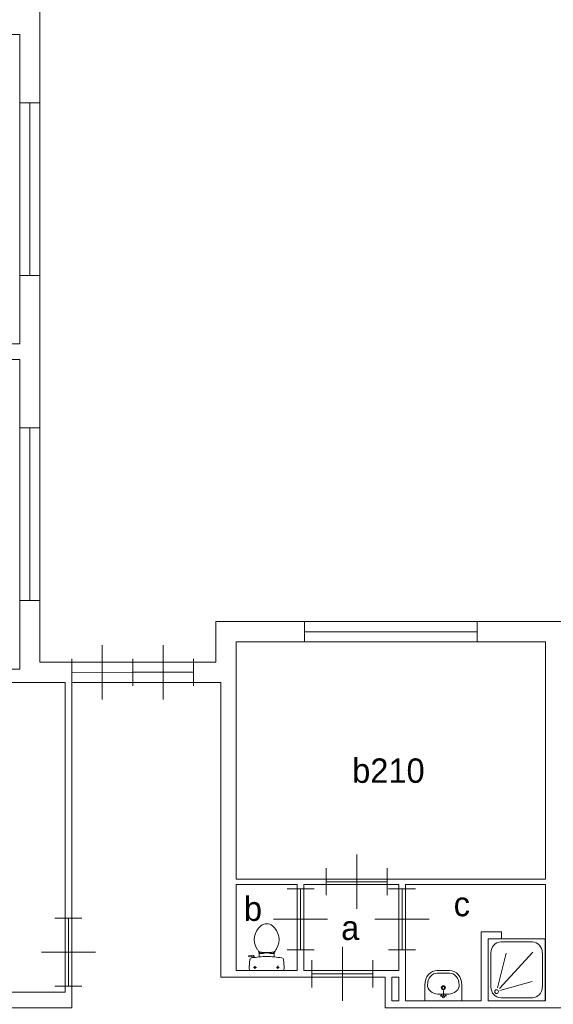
# Model space of a CAD drawing. Header units: millimetres. Extents: x -17 to 226, y -19 to 65.
# Tile 4 of 62: x 12.7 to 20.59, y 7.35 to 21.89. Entities that reach past the tile are written whole.
import ezdxf
from ezdxf.enums import TextEntityAlignment as Align

# ---------------------------------------------------------------- set-up
doc = ezdxf.new("R2010")
doc.units = ezdxf.units.MM
for name, color, linetype in [('BINNENMUUR', 7, 'Continuous'), ('BOUWKUNDE', 7, 'Continuous'), ('BUITENMUUR', 7, 'Continuous'), ('EILAND', 7, 'Continuous'), ('LABEL', 7, 'Continuous'), ('SANITAIR', 7, 'Continuous')]:
    doc.layers.add(name, color=color, linetype=linetype)
doc.styles.add('dgn000', font='dgn000.shx')

# ---------------------------------------------------------------- blocks, each defined once
blk = doc.blocks.new('TOIL2B12')
at = {"layer": 'SANITAIR', "color": 1, "linetype": 'Continuous', "lineweight": 0}
for p, q in [((-0.27, 0.204), (-0.272, 0.21)), ((-0.268, 0.216), (-0.216, 0.224)), ((-0.228, 0.205), (-0.265, 0.2)), ((-0.217, 0.197), (-0.214, 0.187)), ((-0.187, 0.202), (-0.216, 0.196)), ((-0.184, 0.192), (-0.189, 0.206)), ((-0.117, 0.23), (-0.117, 0.2)), ((-0.107, 0.27), (-0.107, 0.25)), ((-0.107, 0.25), (-0.063, 0.25)), ((-0.073, 0.25), (-0.073, 0.267)), ((-0.063, 0.25), (-0.063, 0.266)), ((-0.063, 0.255), (-0.041, 0.255)), ((0.029, 0.26), (-0.041, 0.26)), ((-0.041, 0.255), (-0.041, 0.26)), ((0.029, 0.255), (0.029, 0.26)), ((0.051, 0.255), (0.029, 0.255)), ((0.051, 0.25), (0.051, 0.267)), ((0.095, 0.25), (0.051, 0.25)), ((0.061, 0.25), (0.061, 0.268)), ((0.095, 0.271), (0.095, 0.25)), ((0.105, 0.2), (0.105, 0.23)), ((-0.254, 0), (0.242, 0)), ((-0.199, 0.045), (-0.158, 0.045)), ((-0.179, 0.065), (-0.179, 0.025)), ((0.137, 0.045), (0.178, 0.045)), ((0.157, 0.066), (0.157, 0.024))]:
    blk.add_line(p, q, dxfattribs=at)
for centre in [(-0.179, 0.045), (0.157, 0.045)]:
    blk.add_circle(centre, 0.012, dxfattribs=at)
for centre, radius, start, end in [((0.074, 0.456), 0.263, 129.1208, 211.0923), ((-0.006, 0.555), 0.135, 50.8792, 129.1208), ((-0.087, 0.456), 0.263, 328.9077, 50.8792), ((0.235, 0.553), 0.45, 211.0923, 213.8429), ((-0.246, 0.231), 0.129, 0, 33.8429), ((0.234, 0.231), 0.129, 146.1571, 180), ((-0.247, 0.553), 0.45, 326.1571, 328.9077), ((-0.268, 0.212), 0.005, 98.4779, 195.7398), ((-0.266, 0.205), 0.005, 195.7398, 277.2238), ((0.886, 0.028), 1.15, 173.6509, 180), ((-0.223, 0.151), 0.0335, 100.7271, 173.6509), ((-0.006, -0.995), 1.2, 95.3019, 100.7271), ((-0.227, 0.195), 0.01, 11.8886, 97.2238), ((-0.213, 0.2), 0.025, 15.9272, 98.4779), ((-0.105, 0.29), 0.02, 217.7817, 264.3005), ((-0.006, -0.992), 1.198, 84.6981, 95.3019), ((-0.015, 1.191), 0.926, 264.3005, 276.9358), ((0.094, 0.292), 0.02, 276.9358, 322.58), ((-0.006, -0.995), 1.2, 79.2904, 84.6981), ((0.211, 0.151), 0.034, 6.3309, 79.2904), ((-0.899, 0.028), 1.15, 0, 6.3309), ((-0.22, 0.027), 0.0434, 178.9808, 218.2302), ((0.208, 0.027), 0.0434, 321.7698, 1.0192)]:
    blk.add_arc(centre, radius, start, end, dxfattribs=at)
blk = doc.blocks.new('DOUCHE12')
at = {"layer": 'SANITAIR', "color": 1, "linetype": 'Continuous', "lineweight": 0}
for p, q in [((0.19, 0.87), (0.655, 0.87)), ((0.042, 0.206), (0.042, 0.71)), ((0.14, 0.191), (0.267, 0.705)), ((0.662, 0.718), (0.168, 0.182)), ((0.803, 0.71), (0.803, 0.206)), ((0.177, 0.152), (0.651, 0.289)), ((0.655, 0.046), (0.19, 0.046))]:
    blk.add_line(p, q, dxfattribs=at)
at = {"layer": 'SANITAIR', "color": 1, "linetype": 'Continuous', "lineweight": 0, "flags": 128}
blk.add_lwpolyline([(0, 0.916), (0, 0), (0.845, 0), (0.845, 0.916), (0, 0.916)], dxfattribs=at)
at = {"layer": 'SANITAIR', "color": 1, "linetype": 'Continuous', "lineweight": 0}
for centre, major_axis, start_param, end_param in [((0.19, 0.71), (0, 0.16), 0, 1.570796), ((0.655, 0.71), (0, 0.16), 4.712389, 6.283185), ((0.19, 0.206), (0, -0.16), 4.712389, 6.283185), ((0.655, 0.206), (0, -0.16), 0, 1.570796)]:
    blk.add_ellipse(centre, major_axis=major_axis, ratio=0.922489, start_param=start_param, end_param=end_param, dxfattribs=at)
blk.add_ellipse((0.127, 0.137), major_axis=(0, -0.0288), ratio=0.922489, dxfattribs=at)
blk = doc.blocks.new('2048')
at = {"layer": 'BOUWKUNDE', "color": 1, "linetype": 'Continuous', "lineweight": 0}
for p, q in [((-0.15, 0), (0.15, 0)), ((0, 0), (0, -2.55)), ((-0.15, -2.55), (0.15, -2.55))]:
    blk.add_line(p, q, dxfattribs=at)
blk = doc.blocks.new('2049')
at = {"layer": 'BOUWKUNDE', "color": 1, "linetype": 'Continuous', "lineweight": 0}
for p, q in [((-0.15, 0), (0.15, 0)), ((0, 0), (0, -2.55)), ((-0.15, -2.55), (0.15, -2.55))]:
    blk.add_line(p, q, dxfattribs=at)
blk = doc.blocks.new('20434')
at = {"layer": 'BOUWKUNDE', "color": 1, "linetype": 'Continuous', "lineweight": 0}
for p, q in [((-2.55, 0.15), (-2.55, -0.15)), ((0, 0.15), (0, -0.15)), ((0, 0), (-2.55, 0))]:
    blk.add_line(p, q, dxfattribs=at)
blk = doc.blocks.new('20290')
at = {"layer": 'BOUWKUNDE', "color": 1, "linetype": 'Continuous', "lineweight": 0}
for p, q in [((0.45, 0.001), (0.449, 0.401)), ((0, -0.2), (0, 0.2)), ((0.9, -0.198), (0.9, 0.202)), ((0, 0), (0.9, 0.002)), ((0.451, -0.399), (0.45, 0.001))]:
    blk.add_line(p, q, dxfattribs=at)
at = {"layer": 'BOUWKUNDE', "color": 1, "linetype": 'Continuous', "lineweight": 0, "style": 'dgn000', "flags": 1}
for tag in ['type', 'soort']:
    blk.add_attdef(tag, (14.37, 12.252), '', height=0.36, dxfattribs=at)
blk = doc.blocks.new('20291')
at = {"layer": 'BOUWKUNDE', "color": 1, "linetype": 'Continuous', "lineweight": 0}
for p, q in [((-0.45, 0.4), (-0.45, 0)), ((-0.9, 0.2), (-0.9, -0.2)), ((0, 0.2), (0, -0.2)), ((0, 0), (-0.9, 0)), ((-0.45, 0), (-0.45, -0.4))]:
    blk.add_line(p, q, dxfattribs=at)
blk = doc.blocks.new('20292')
at = {"layer": 'BOUWKUNDE', "color": 1, "linetype": 'Continuous', "lineweight": 0}
for p, q in [((-0.2, 0), (0.2, 0)), ((0, 0), (0, -1)), ((-0.4, -0.5), (0, -0.5)), ((0, -0.5), (0.4, -0.5)), ((-0.2, -1), (0.2, -1))]:
    blk.add_line(p, q, dxfattribs=at)
blk = doc.blocks.new('20294')
at = {"layer": 'BOUWKUNDE', "color": 1, "linetype": 'Continuous', "lineweight": 0}
for p, q in [((0.45, 0), (0.45, 0.4)), ((0, -0.2), (0, 0.2)), ((0.9, -0.2), (0.9, 0.2)), ((0, 0), (0.9, 0)), ((0.45, -0.4), (0.45, 0))]:
    blk.add_line(p, q, dxfattribs=at)
blk = doc.blocks.new('20295')
at = {"layer": 'BOUWKUNDE', "color": 1, "linetype": 'Continuous', "lineweight": 0}
for p, q in [((-0.2, 0), (0.2, 0)), ((0, 0), (0, -0.9)), ((-0.4, -0.45), (0, -0.45)), ((0, -0.45), (0.4, -0.45)), ((-0.2, -0.9), (0.2, -0.9))]:
    blk.add_line(p, q, dxfattribs=at)
blk = doc.blocks.new('20296')
at = {"layer": 'BOUWKUNDE', "color": 1, "linetype": 'Continuous', "lineweight": 0}
for p, q in [((0.45, 0), (0.45, 0.4)), ((0, -0.2), (0, 0.2)), ((0.9, -0.2), (0.9, 0.2)), ((0, 0), (0.9, 0)), ((0.45, -0.4), (0.45, 0))]:
    blk.add_line(p, q, dxfattribs=at)
blk = doc.blocks.new('20297')
at = {"layer": 'BOUWKUNDE', "color": 1, "linetype": 'Continuous', "lineweight": 0}
for p, q in [((0.2, 0.9), (-0.2, 0.9)), ((0, 0), (0, 0.9)), ((0, 0.45), (-0.4, 0.45)), ((0.4, 0.45), (0, 0.45)), ((0.2, 0), (-0.2, 0))]:
    blk.add_line(p, q, dxfattribs=at)
blk = doc.blocks.new('DGN_COMPLEXSHAPE100')
at = {"layer": 'SANITAIR', "color": 1, "linetype": 'Continuous', "lineweight": 0}
for p, q in [((18.868, 7.81), (18.869, 7.81)), ((18.869, 7.81), (19.051, 7.81)), ((19.051, 7.81), (19.052, 7.81))]:
    blk.add_line(p, q, dxfattribs=at)
for centre, major_axis, start_param, end_param in [((18.864, 7.63), (0.002, 0.18), 6.267651, 7.838442), ((19.056, 7.63), (0.002, -0.18), 1.586336, 3.157127)]:
    blk.add_ellipse(centre, major_axis=major_axis, ratio=0.771034, start_param=start_param, end_param=end_param, dxfattribs=at)
blk = doc.blocks.new('DGN_COMPLEXSHAPE101')
at = {"layer": 'SANITAIR', "color": 1, "linetype": 'Continuous', "lineweight": 0}
for p, q in [((18.869, 7.85), (18.869, 7.85)), ((19.051, 7.85), (19.051, 7.85)), ((19.051, 7.85), (18.869, 7.85)), ((18.685, 7.635), (18.685, 7.635)), ((18.685, 7.635), (18.685, 7.4)), ((19.235, 7.4), (19.235, 7.635)), ((19.235, 7.635), (19.235, 7.635)), ((18.685, 7.4), (19.235, 7.4))]:
    blk.add_line(p, q, dxfattribs=at)
for centre, major_axis, start_param, end_param in [((18.864, 7.63), (-0.002, -0.22), 3.126171, 4.696962), ((19.056, 7.63), (0.002, -0.22), 1.586223, 3.157014)]:
    blk.add_ellipse(centre, major_axis=major_axis, ratio=0.812595, start_param=start_param, end_param=end_param, dxfattribs=at)
blk = doc.blocks.new('WASTB50')
at = {"layer": 'SANITAIR', "color": 1, "linetype": 'Continuous', "lineweight": 0}
for p, q in [((0, 0.065), (0, 0.153)), ((0.079, 0.1), (-0.079, 0.1)), ((0, 0.065), (-0.045, 0.082)), ((-0.037, 0.064), (-0.029, 0.089)), ((0, 0.065), (0.045, 0.082)), ((0.037, 0.064), (0.029, 0.089))]:
    blk.add_line(p, q, dxfattribs=at)
for centre, radius in [((0, 0.195), 0.03), ((0, 0.195), 0.02), ((0, 0.065), 0.0175)]:
    blk.add_circle(centre, radius, dxfattribs=at)
for centre, major_axis, start_param, end_param in [((-0.096, 0.21), (0.136, -0.04), 3.285304, 5.05863), ((0.096, 0.21), (-0.136, -0.04), 1.224555, 2.997882)]:
    blk.add_ellipse(centre, major_axis=major_axis, ratio=0.751905, start_param=start_param, end_param=end_param, dxfattribs=at)
for name in ['DGN_COMPLEXSHAPE101', 'DGN_COMPLEXSHAPE100']:
    blk.add_blockref(name, (-18.96, -7.4), dxfattribs=at)
blk = doc.blocks.new('221')
at = {"color": 1, "linetype": 'Continuous', "lineweight": 0}
blk.add_blockref('WASTB50', (0, 0), dxfattribs=at)
blk = doc.blocks.new('AnonymousCell')
at = {"layer": 'EILAND', "color": 1, "linetype": 'Continuous', "lineweight": 13, "flags": 128}
for points in [[(-13, -10.585), (-10.4, -10.585), (-10.4, -9.985), (13.6, -9.985), (13.6, -8.585), (13, -8.585), (13, 10.585), (10.4, 10.585), (10.4, 9.985), (-13.67, 9.985), (-13.67, 8.515), (-13, 8.515), (-13, -10.585)], [(-7.8, -15.235), (-7.7, -15.235), (-7.7, -15.585), (-7.8, -15.585), (-7.8, -15.235)]]:
    blk.add_lwpolyline(points, dxfattribs=at)

msp = doc.modelspace()

# ---------------------------------------------------------------- linework, layer by layer
at = {"layer": 'BINNENMUUR', "color": 1, "linetype": 'Continuous', "lineweight": 13, "flags": 128}
for points in [[(12.7, 21.67), (9.2, 21.67), (9.2, 17.1), (12.7, 17.1), (12.7, 21.67)], [(9.2, 16.87), (12.7, 16.87), (12.7, 12.3), (9.2, 12.3), (9.2, 16.87)], [(5.7, 13.373), (7.3, 13.373), (7.3, 9.7), (7.73, 9.7), (7.73, 7.3), (13.47, 7.3), (13.47, 12.1), (15.67, 12.1), (15.67, 7.75), (18.1, 7.75), (18.1, 7.3), (21.699, 7.3)], [(15.9, 12.7), (20.47, 12.7), (20.47, 9.2), (15.9, 9.2), (15.9, 12.7)], [(8.03, 12.1), (13.37, 12.1), (13.37, 7.53), (8.03, 7.53), (8.03, 12.1)], [(15.9, 9.12), (16.8, 9.12), (16.8, 7.85), (15.9, 7.85), (15.9, 9.12)], [(16.9, 9.12), (18.3, 9.12), (18.3, 7.85), (16.9, 7.85), (16.9, 9.12)], [(20.47, 9.12), (20.47, 7.4), (19.62, 7.4), (19.62, 8.316), (19.82, 8.32), (19.82, 8.42), (19.52, 8.42), (19.52, 7.4), (18.4, 7.4), (18.4, 9.12), (20.47, 9.12)]]:
    msp.add_lwpolyline(points, dxfattribs=at)

# ---------------------------------------------------------------- block references
at = {"color": 1, "linetype": 'Continuous', "lineweight": 0}
for name, p in [('2049', (12.85, 20.66)), ('2048', (12.85, 15.86)), ('20434', (19.46, 12.85)), ('20290', (13.47, 12.25)), ('20291', (15.27, 12.252)), ('20294', (17.23, 9.16)), ('20297', (16.85, 8.156)), ('20295', (18.35, 9.056)), ('20292', (13.42, 8.62)), ('TOIL2B12', (16.356, 7.85)), ('DOUCHE12', (19.62, 7.4)), ('20296', (17.018, 7.8)), ('221', (18.96, 7.4))]:
    msp.add_blockref(name, p, dxfattribs=at)
at = {"layer": 'BUITENMUUR', "color": 1, "linetype": 'Continuous', "lineweight": 30}
msp.add_blockref('AnonymousCell', (26, 22.985), dxfattribs=at)

# ---------------------------------------------------------------- texts
at = {"layer": 'LABEL', "color": 1, "linetype": 'Continuous', "lineweight": 0, "style": 'dgn000'}
for s, p in [('b210', (17.613, 10.8)), ('b', (16.013, 8.762)), ('c', (19.113, 8.83)), ('a', (17.45, 8.48))]:
    msp.add_text(s, height=0.36, dxfattribs=at).set_placement(p, align=Align.MIDDLE_LEFT)

doc.saveas('drawing.dxf')
